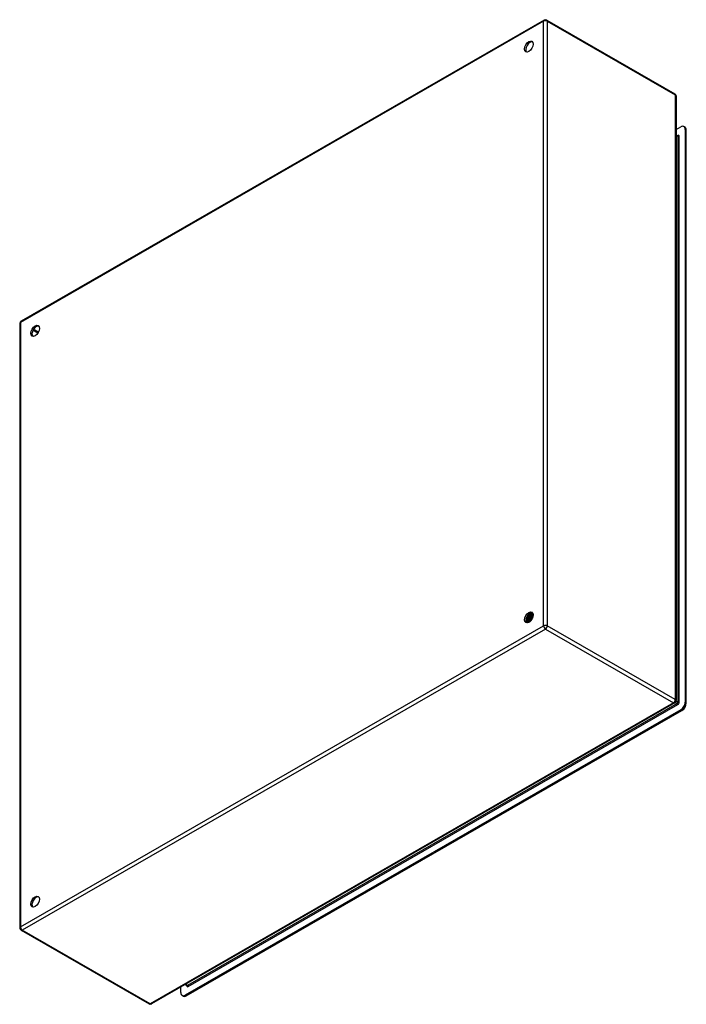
# Model space of a CAD drawing. Header units: inches. Extents: x 132.9 to 154.3, y 45.4 to 77.1.
import ezdxf

# ---------------------------------------------------------------- set-up
doc = ezdxf.new("R2010")
doc.units = ezdxf.units.IN
doc.header["$MEASUREMENT"] = 0
doc.layers.add('Visible Edges(ANSI)', color=7, linetype='Continuous', lineweight=25)
doc.layers.add('Visible Tangent Edges(ANSI)', color=7, linetype='Continuous', lineweight=25)

msp = doc.modelspace()

# ---------------------------------------------------------------- linework, layer by layer
at = {"layer": 'Visible Edges(ANSI)'}
for p, q in [((149.755, 77.098), (132.903, 67.394)), ((149.839, 77.098), (153.963, 74.723)), ((154.005, 74.65), (154.005, 55.166)), ((154.005, 73.565), (154.159, 73.654)), ((154.295, 73.642), (154.258, 73.664)), ((154.005, 73.397), (154.057, 73.367)), ((154.299, 73.574), (154.299, 55.111)), ((154.336, 55.09), (154.336, 73.552)), ((132.861, 67.321), (132.861, 47.837)), ((149.199, 57.776), (149.183, 57.767)), ((149.21, 57.847), (149.207, 57.848)), ((149.234, 57.756), (149.218, 57.747)), ((149.224, 57.875), (149.227, 57.874)), ((149.248, 57.831), (149.245, 57.832)), ((149.261, 57.859), (149.264, 57.858)), ((149.286, 57.815), (149.283, 57.817)), ((149.289, 57.976), (149.288, 57.976)), ((149.29, 57.959), (149.29, 57.941)), ((149.298, 57.844), (149.301, 57.843)), ((149.315, 57.984), (149.317, 57.983)), ((149.323, 57.96), (149.32, 57.961)), ((149.323, 57.8), (149.32, 57.801)), ((149.325, 57.939), (149.325, 57.921)), ((149.335, 57.829), (149.338, 57.827)), ((149.348, 57.968), (149.351, 57.966)), ((149.357, 57.979), (149.355, 57.981)), ((149.357, 57.944), (149.355, 57.945)), ((149.359, 57.784), (149.357, 57.785)), ((149.359, 57.919), (149.359, 57.901)), ((149.372, 57.813), (149.375, 57.812)), ((149.381, 57.951), (149.384, 57.949)), ((149.392, 57.959), (149.389, 57.961)), ((149.391, 57.928), (149.389, 57.929)), ((149.394, 57.899), (149.394, 57.881)), ((149.183, 57.734), (149.18, 57.736)), ((149.185, 57.72), (149.182, 57.722)), ((149.2, 57.741), (149.203, 57.739)), ((149.22, 57.7), (149.217, 57.701)), ((149.221, 57.715), (149.218, 57.716)), ((149.238, 57.722), (149.241, 57.721)), ((149.269, 57.736), (149.253, 57.727)), ((149.259, 57.695), (149.256, 57.697)), ((149.276, 57.704), (149.279, 57.702)), ((149.288, 57.703), (149.284, 57.705)), ((149.302, 57.715), (149.288, 57.707)), ((149.3, 57.714), (149.3, 57.714)), ((153.963, 55.094), (137.111, 45.389)), ((154.159, 54.87), (138.191, 45.674)), ((138.228, 45.653), (154.197, 54.848)), ((132.903, 47.764), (137.027, 45.389)), ((138.199, 46.016), (138.249, 45.987)), ((138.052, 45.755), (138.052, 45.931)), ((138.13, 45.643), (138.093, 45.665))]:
    msp.add_line(p, q, dxfattribs=at)
at = {"layer": 'Visible Edges(ANSI)', "flags": 128}
for points in [[(154.061, 73.366), (154.06, 73.366), (154.057, 73.367)], [(149.166, 57.759), (149.17, 57.76), (149.173, 57.762), (149.177, 57.764), (149.181, 57.765), (149.184, 57.767), (149.188, 57.77), (149.191, 57.772), (149.195, 57.774), (149.198, 57.777), (149.202, 57.78), (149.205, 57.783), (149.209, 57.786), (149.212, 57.789), (149.216, 57.792), (149.219, 57.796), (149.223, 57.799), (149.226, 57.803), (149.229, 57.807), (149.233, 57.81), (149.236, 57.814), (149.239, 57.818), (149.242, 57.823), (149.245, 57.827), (149.248, 57.831)], [(149.245, 57.832), (149.242, 57.828), (149.239, 57.824), (149.236, 57.82), (149.233, 57.816), (149.23, 57.812), (149.227, 57.809), (149.224, 57.805), (149.221, 57.802), (149.217, 57.798), (149.214, 57.795), (149.211, 57.792), (149.208, 57.789), (149.204, 57.786), (149.201, 57.783), (149.197, 57.78), (149.194, 57.777), (149.191, 57.775), (149.187, 57.773), (149.184, 57.771), (149.18, 57.768), (149.177, 57.767), (149.173, 57.765), (149.17, 57.763), (149.167, 57.762)], [(149.18, 57.736), (149.179, 57.737), (149.179, 57.738), (149.178, 57.739), (149.178, 57.74), (149.177, 57.741), (149.177, 57.742), (149.177, 57.743), (149.176, 57.744), (149.176, 57.745), (149.175, 57.746), (149.175, 57.747), (149.174, 57.748), (149.174, 57.749), (149.174, 57.75), (149.173, 57.751), (149.173, 57.752), (149.172, 57.753), (149.172, 57.754), (149.172, 57.755), (149.171, 57.756), (149.171, 57.757), (149.17, 57.758), (149.17, 57.759), (149.169, 57.76)], [(149.173, 57.802), (149.175, 57.803), (149.177, 57.805), (149.179, 57.806), (149.181, 57.808), (149.183, 57.809), (149.185, 57.811), (149.187, 57.813), (149.189, 57.814), (149.191, 57.816), (149.192, 57.818), (149.194, 57.82), (149.196, 57.822), (149.198, 57.824), (149.2, 57.826), (149.202, 57.828), (149.204, 57.83), (149.205, 57.832), (149.207, 57.834), (149.209, 57.837), (149.211, 57.839), (149.212, 57.841), (149.214, 57.843), (149.216, 57.846), (149.217, 57.848)], [(149.174, 57.806), (149.176, 57.807), (149.177, 57.808), (149.179, 57.81), (149.18, 57.811), (149.182, 57.813), (149.184, 57.815), (149.185, 57.816), (149.187, 57.818), (149.188, 57.82), (149.19, 57.821), (149.191, 57.823), (149.193, 57.825), (149.194, 57.826), (149.196, 57.828), (149.197, 57.83), (149.199, 57.832), (149.2, 57.834), (149.202, 57.835), (149.203, 57.837), (149.205, 57.839), (149.206, 57.841), (149.208, 57.843), (149.209, 57.845), (149.21, 57.847)], [(149.207, 57.848), (149.206, 57.847), (149.205, 57.845), (149.204, 57.843), (149.202, 57.841), (149.201, 57.84), (149.2, 57.838), (149.199, 57.836), (149.197, 57.835), (149.196, 57.833), (149.195, 57.832), (149.193, 57.83), (149.192, 57.828), (149.191, 57.827), (149.189, 57.825), (149.188, 57.824), (149.187, 57.822), (149.185, 57.821), (149.184, 57.819), (149.182, 57.818), (149.181, 57.817), (149.18, 57.815), (149.178, 57.814), (149.177, 57.812), (149.175, 57.811)], [(149.195, 57.752), (149.194, 57.752), (149.193, 57.753), (149.192, 57.753), (149.192, 57.754), (149.191, 57.754), (149.19, 57.754), (149.189, 57.755), (149.188, 57.755), (149.187, 57.756), (149.187, 57.756), (149.186, 57.757), (149.185, 57.757), (149.184, 57.758), (149.183, 57.758), (149.182, 57.758), (149.181, 57.759), (149.181, 57.759), (149.18, 57.76), (149.179, 57.76), (149.178, 57.761), (149.177, 57.761), (149.176, 57.762), (149.176, 57.762), (149.175, 57.762)], [(149.187, 57.769), (149.188, 57.768), (149.188, 57.767), (149.189, 57.766), (149.189, 57.765), (149.19, 57.763), (149.19, 57.762), (149.191, 57.761), (149.191, 57.76), (149.192, 57.759), (149.192, 57.758), (149.193, 57.756), (149.193, 57.755), (149.194, 57.754), (149.194, 57.753), (149.195, 57.752), (149.196, 57.75), (149.196, 57.749), (149.197, 57.748), (149.197, 57.747), (149.198, 57.746), (149.198, 57.745), (149.199, 57.743), (149.199, 57.742), (149.2, 57.741)], [(149.36, 57.785), (149.353, 57.788), (149.346, 57.791), (149.339, 57.794), (149.332, 57.797), (149.325, 57.801), (149.318, 57.804), (149.311, 57.807), (149.305, 57.81), (149.298, 57.813), (149.291, 57.816), (149.284, 57.819), (149.277, 57.822), (149.27, 57.825), (149.263, 57.828), (149.256, 57.831), (149.249, 57.834), (149.242, 57.837), (149.235, 57.84), (149.228, 57.844), (149.221, 57.847), (149.214, 57.85), (149.207, 57.853), (149.2, 57.856), (149.193, 57.859)], [(149.207, 57.848), (149.207, 57.849), (149.206, 57.849), (149.205, 57.849), (149.205, 57.85), (149.204, 57.85), (149.204, 57.851), (149.203, 57.851), (149.202, 57.851), (149.202, 57.852), (149.201, 57.852), (149.201, 57.852), (149.2, 57.853), (149.199, 57.853), (149.199, 57.853), (149.198, 57.854), (149.198, 57.854), (149.197, 57.855), (149.196, 57.855), (149.196, 57.855), (149.195, 57.856), (149.194, 57.856), (149.194, 57.856), (149.193, 57.857), (149.193, 57.857)], [(149.199, 57.776), (149.202, 57.778), (149.204, 57.779), (149.207, 57.781), (149.209, 57.783), (149.212, 57.784), (149.214, 57.786), (149.216, 57.788), (149.219, 57.79), (149.221, 57.792), (149.224, 57.795), (149.226, 57.797), (149.228, 57.799), (149.231, 57.801), (149.233, 57.804), (149.235, 57.806), (149.238, 57.809), (149.24, 57.812), (149.242, 57.814), (149.244, 57.817), (149.246, 57.82), (149.249, 57.823), (149.251, 57.826), (149.253, 57.829), (149.255, 57.832)], [(149.283, 57.817), (149.28, 57.812), (149.277, 57.808), (149.273, 57.803), (149.27, 57.799), (149.267, 57.795), (149.264, 57.791), (149.261, 57.787), (149.257, 57.783), (149.254, 57.78), (149.25, 57.776), (149.247, 57.773), (149.243, 57.769), (149.24, 57.766), (149.236, 57.763), (149.232, 57.76), (149.229, 57.757), (149.225, 57.755), (149.221, 57.752), (149.218, 57.75), (149.214, 57.748), (149.21, 57.746), (149.207, 57.744), (149.203, 57.742), (149.2, 57.741)], [(149.203, 57.739), (149.206, 57.741), (149.21, 57.743), (149.214, 57.744), (149.217, 57.746), (149.221, 57.749), (149.225, 57.751), (149.228, 57.753), (149.232, 57.756), (149.235, 57.759), (149.239, 57.762), (149.243, 57.765), (149.246, 57.768), (149.25, 57.771), (149.253, 57.775), (149.257, 57.778), (149.26, 57.782), (149.264, 57.786), (149.267, 57.79), (149.27, 57.794), (149.273, 57.798), (149.277, 57.802), (149.28, 57.806), (149.283, 57.811), (149.286, 57.815)], [(149.207, 57.885), (149.208, 57.884), (149.208, 57.884), (149.209, 57.884), (149.21, 57.883), (149.21, 57.883), (149.211, 57.882), (149.212, 57.882), (149.213, 57.881), (149.213, 57.881), (149.214, 57.881), (149.215, 57.88), (149.215, 57.88), (149.216, 57.879), (149.217, 57.879), (149.217, 57.879), (149.218, 57.878), (149.219, 57.878), (149.219, 57.877), (149.22, 57.877), (149.221, 57.877), (149.221, 57.876), (149.222, 57.876), (149.223, 57.875), (149.224, 57.875)], [(149.217, 57.848), (149.217, 57.848), (149.217, 57.848), (149.217, 57.848), (149.216, 57.848), (149.216, 57.848), (149.216, 57.848), (149.215, 57.848), (149.215, 57.848), (149.215, 57.848), (149.215, 57.848), (149.214, 57.848), (149.214, 57.848), (149.214, 57.848), (149.213, 57.848), (149.213, 57.848), (149.213, 57.847), (149.212, 57.847), (149.212, 57.847), (149.212, 57.847), (149.212, 57.847), (149.211, 57.847), (149.211, 57.847), (149.211, 57.847), (149.21, 57.847)], [(149.245, 57.832), (149.244, 57.833), (149.243, 57.834), (149.242, 57.834), (149.24, 57.835), (149.239, 57.836), (149.238, 57.836), (149.237, 57.837), (149.236, 57.838), (149.235, 57.838), (149.233, 57.839), (149.232, 57.84), (149.231, 57.84), (149.23, 57.841), (149.229, 57.842), (149.228, 57.842), (149.227, 57.843), (149.225, 57.843), (149.224, 57.844), (149.223, 57.845), (149.222, 57.845), (149.221, 57.846), (149.22, 57.847), (149.219, 57.847), (149.217, 57.848)], [(149.248, 57.94), (149.247, 57.938), (149.246, 57.935), (149.246, 57.932), (149.245, 57.929), (149.244, 57.927), (149.243, 57.924), (149.243, 57.921), (149.242, 57.918), (149.241, 57.916), (149.24, 57.913), (149.239, 57.91), (149.238, 57.907), (149.237, 57.905), (149.236, 57.902), (149.235, 57.899), (149.234, 57.896), (149.233, 57.894), (149.231, 57.891), (149.23, 57.888), (149.229, 57.886), (149.228, 57.883), (149.226, 57.88), (149.225, 57.878), (149.224, 57.875)], [(149.225, 57.751), (149.225, 57.75), (149.226, 57.749), (149.226, 57.747), (149.227, 57.746), (149.228, 57.745), (149.228, 57.744), (149.229, 57.743), (149.229, 57.741), (149.23, 57.74), (149.23, 57.739), (149.231, 57.738), (149.231, 57.737), (149.232, 57.735), (149.232, 57.734), (149.233, 57.733), (149.233, 57.732), (149.234, 57.731), (149.235, 57.729), (149.235, 57.728), (149.236, 57.727), (149.236, 57.726), (149.237, 57.725), (149.237, 57.724), (149.238, 57.722)], [(149.227, 57.874), (149.228, 57.877), (149.229, 57.879), (149.231, 57.882), (149.232, 57.885), (149.234, 57.888), (149.235, 57.891), (149.236, 57.894), (149.237, 57.897), (149.239, 57.9), (149.24, 57.903), (149.241, 57.906), (149.242, 57.909), (149.243, 57.912), (149.244, 57.915), (149.245, 57.918), (149.246, 57.921), (149.247, 57.924), (149.248, 57.927), (149.248, 57.93), (149.249, 57.933), (149.25, 57.936), (149.25, 57.939), (149.251, 57.942), (149.252, 57.945)], [(149.227, 57.874), (149.227, 57.874), (149.227, 57.874), (149.227, 57.874), (149.228, 57.874), (149.228, 57.874), (149.228, 57.874), (149.229, 57.874), (149.229, 57.874), (149.229, 57.874), (149.229, 57.874), (149.23, 57.874), (149.23, 57.874), (149.23, 57.875), (149.23, 57.875), (149.231, 57.875), (149.231, 57.875), (149.231, 57.875), (149.232, 57.875), (149.232, 57.875), (149.232, 57.875), (149.232, 57.875), (149.233, 57.875), (149.233, 57.875), (149.233, 57.875)], [(149.233, 57.875), (149.235, 57.878), (149.236, 57.881), (149.237, 57.884), (149.239, 57.887), (149.24, 57.89), (149.241, 57.893), (149.242, 57.896), (149.243, 57.899), (149.245, 57.902), (149.246, 57.905), (149.247, 57.908), (149.247, 57.911), (149.248, 57.914), (149.249, 57.917), (149.25, 57.92), (149.251, 57.923), (149.251, 57.926), (149.252, 57.93), (149.252, 57.933), (149.253, 57.936), (149.253, 57.939), (149.254, 57.942), (149.254, 57.945), (149.254, 57.947)], [(149.233, 57.875), (149.234, 57.874), (149.236, 57.874), (149.237, 57.873), (149.238, 57.872), (149.239, 57.872), (149.24, 57.871), (149.241, 57.87), (149.242, 57.87), (149.243, 57.869), (149.245, 57.868), (149.246, 57.868), (149.247, 57.867), (149.248, 57.867), (149.249, 57.866), (149.25, 57.865), (149.251, 57.865), (149.253, 57.864), (149.254, 57.863), (149.255, 57.863), (149.256, 57.862), (149.257, 57.861), (149.258, 57.861), (149.26, 57.86), (149.261, 57.859)], [(149.234, 57.756), (149.237, 57.758), (149.239, 57.759), (149.242, 57.761), (149.244, 57.763), (149.247, 57.765), (149.25, 57.767), (149.252, 57.769), (149.255, 57.771), (149.257, 57.773), (149.26, 57.776), (149.262, 57.778), (149.265, 57.78), (149.267, 57.783), (149.269, 57.786), (149.272, 57.788), (149.274, 57.791), (149.277, 57.794), (149.279, 57.797), (149.281, 57.8), (149.283, 57.803), (149.285, 57.806), (149.288, 57.809), (149.29, 57.812), (149.292, 57.815)], [(149.32, 57.801), (149.317, 57.796), (149.314, 57.792), (149.311, 57.787), (149.308, 57.783), (149.305, 57.779), (149.302, 57.775), (149.298, 57.771), (149.295, 57.767), (149.292, 57.763), (149.288, 57.759), (149.285, 57.756), (149.281, 57.752), (149.278, 57.749), (149.274, 57.746), (149.271, 57.743), (149.267, 57.74), (149.263, 57.737), (149.26, 57.735), (149.256, 57.732), (149.252, 57.73), (149.249, 57.728), (149.245, 57.726), (149.241, 57.724), (149.238, 57.722)], [(149.241, 57.721), (149.245, 57.723), (149.248, 57.724), (149.252, 57.726), (149.255, 57.728), (149.259, 57.731), (149.263, 57.733), (149.266, 57.736), (149.27, 57.739), (149.274, 57.741), (149.277, 57.744), (149.281, 57.748), (149.284, 57.751), (149.288, 57.754), (149.291, 57.758), (149.295, 57.762), (149.298, 57.766), (149.302, 57.769), (149.305, 57.773), (149.308, 57.778), (149.311, 57.782), (149.314, 57.786), (149.317, 57.791), (149.32, 57.795), (149.323, 57.8)], [(149.255, 57.832), (149.254, 57.832), (149.254, 57.832), (149.254, 57.832), (149.254, 57.832), (149.253, 57.832), (149.253, 57.832), (149.253, 57.832), (149.252, 57.832), (149.252, 57.832), (149.252, 57.832), (149.252, 57.832), (149.251, 57.832), (149.251, 57.831), (149.251, 57.831), (149.251, 57.831), (149.25, 57.831), (149.25, 57.831), (149.25, 57.831), (149.249, 57.831), (149.249, 57.831), (149.249, 57.831), (149.249, 57.831), (149.248, 57.831), (149.248, 57.831)], [(149.283, 57.817), (149.281, 57.817), (149.28, 57.818), (149.279, 57.819), (149.278, 57.819), (149.277, 57.82), (149.276, 57.82), (149.274, 57.821), (149.273, 57.822), (149.272, 57.822), (149.271, 57.823), (149.27, 57.823), (149.269, 57.824), (149.267, 57.825), (149.266, 57.825), (149.265, 57.826), (149.264, 57.827), (149.263, 57.827), (149.262, 57.828), (149.26, 57.828), (149.259, 57.829), (149.258, 57.83), (149.257, 57.83), (149.256, 57.831), (149.255, 57.832)], [(149.286, 57.975), (149.287, 57.971), (149.287, 57.966), (149.287, 57.962), (149.287, 57.957), (149.287, 57.953), (149.287, 57.948), (149.286, 57.943), (149.286, 57.938), (149.285, 57.933), (149.284, 57.928), (149.283, 57.924), (149.282, 57.919), (149.281, 57.914), (149.28, 57.909), (149.278, 57.904), (149.277, 57.899), (149.275, 57.894), (149.273, 57.889), (149.272, 57.884), (149.27, 57.879), (149.267, 57.874), (149.265, 57.869), (149.263, 57.864), (149.261, 57.859)], [(149.264, 57.858), (149.266, 57.863), (149.268, 57.868), (149.271, 57.873), (149.273, 57.878), (149.275, 57.883), (149.277, 57.888), (149.278, 57.893), (149.28, 57.898), (149.281, 57.903), (149.283, 57.908), (149.284, 57.914), (149.285, 57.919), (149.286, 57.924), (149.287, 57.929), (149.288, 57.934), (149.289, 57.939), (149.289, 57.943), (149.289, 57.948), (149.29, 57.953), (149.29, 57.958), (149.29, 57.962), (149.29, 57.967), (149.289, 57.971), (149.289, 57.976)], [(149.264, 57.858), (149.264, 57.858), (149.264, 57.858), (149.264, 57.858), (149.265, 57.858), (149.265, 57.858), (149.265, 57.858), (149.266, 57.858), (149.266, 57.859), (149.266, 57.859), (149.266, 57.859), (149.267, 57.859), (149.267, 57.859), (149.267, 57.859), (149.267, 57.859), (149.268, 57.859), (149.268, 57.859), (149.268, 57.859), (149.268, 57.859), (149.269, 57.859), (149.269, 57.859), (149.269, 57.859), (149.269, 57.859), (149.27, 57.859), (149.27, 57.859)], [(149.269, 57.736), (149.272, 57.738), (149.274, 57.74), (149.277, 57.741), (149.28, 57.743), (149.282, 57.745), (149.285, 57.747), (149.288, 57.75), (149.29, 57.752), (149.293, 57.754), (149.296, 57.757), (149.298, 57.759), (149.301, 57.762), (149.303, 57.765), (149.306, 57.767), (149.308, 57.77), (149.311, 57.773), (149.313, 57.776), (149.316, 57.779), (149.318, 57.782), (149.32, 57.786), (149.322, 57.789), (149.325, 57.792), (149.327, 57.795), (149.329, 57.799)], [(149.27, 57.859), (149.271, 57.862), (149.273, 57.866), (149.274, 57.869), (149.276, 57.873), (149.277, 57.876), (149.278, 57.879), (149.28, 57.883), (149.281, 57.886), (149.282, 57.89), (149.283, 57.893), (149.284, 57.897), (149.285, 57.9), (149.285, 57.904), (149.286, 57.907), (149.287, 57.911), (149.287, 57.914), (149.288, 57.917), (149.289, 57.921), (149.289, 57.924), (149.289, 57.928), (149.289, 57.931), (149.29, 57.934), (149.29, 57.937), (149.29, 57.941)], [(149.27, 57.859), (149.271, 57.858), (149.272, 57.858), (149.273, 57.857), (149.275, 57.856), (149.276, 57.856), (149.277, 57.855), (149.278, 57.855), (149.279, 57.854), (149.28, 57.853), (149.281, 57.853), (149.283, 57.852), (149.284, 57.851), (149.285, 57.851), (149.286, 57.85), (149.287, 57.85), (149.288, 57.849), (149.29, 57.848), (149.291, 57.848), (149.292, 57.847), (149.293, 57.846), (149.294, 57.846), (149.295, 57.845), (149.297, 57.845), (149.298, 57.844)], [(149.357, 57.785), (149.355, 57.781), (149.352, 57.776), (149.349, 57.772), (149.346, 57.767), (149.343, 57.763), (149.34, 57.759), (149.336, 57.754), (149.333, 57.75), (149.33, 57.747), (149.326, 57.743), (149.323, 57.739), (149.319, 57.736), (149.316, 57.732), (149.312, 57.729), (149.309, 57.726), (149.305, 57.723), (149.302, 57.72), (149.298, 57.717), (149.294, 57.714), (149.291, 57.712), (149.287, 57.71), (149.283, 57.708), (149.28, 57.706), (149.276, 57.704)], [(149.292, 57.815), (149.292, 57.815), (149.291, 57.815), (149.291, 57.815), (149.291, 57.815), (149.291, 57.815), (149.29, 57.815), (149.29, 57.815), (149.29, 57.815), (149.289, 57.815), (149.289, 57.815), (149.289, 57.815), (149.289, 57.815), (149.288, 57.815), (149.288, 57.815), (149.288, 57.815), (149.288, 57.815), (149.287, 57.815), (149.287, 57.815), (149.287, 57.815), (149.287, 57.815), (149.286, 57.815), (149.286, 57.815), (149.286, 57.815), (149.286, 57.815)], [(149.318, 57.961), (149.316, 57.961), (149.315, 57.962), (149.314, 57.963), (149.313, 57.963), (149.312, 57.964), (149.31, 57.964), (149.309, 57.965), (149.308, 57.966), (149.307, 57.966), (149.306, 57.967), (149.304, 57.967), (149.303, 57.968), (149.302, 57.969), (149.301, 57.969), (149.3, 57.97), (149.298, 57.97), (149.297, 57.971), (149.296, 57.972), (149.295, 57.972), (149.294, 57.973), (149.293, 57.973), (149.291, 57.974), (149.29, 57.975), (149.289, 57.975)], [(149.32, 57.961), (149.319, 57.961), (149.318, 57.961), (149.317, 57.96), (149.315, 57.96), (149.314, 57.96), (149.313, 57.96), (149.311, 57.96), (149.31, 57.959), (149.309, 57.959), (149.308, 57.959), (149.306, 57.959), (149.305, 57.958), (149.304, 57.958), (149.303, 57.958), (149.301, 57.958), (149.3, 57.958), (149.299, 57.957), (149.297, 57.957), (149.296, 57.957), (149.295, 57.957), (149.294, 57.957), (149.292, 57.956), (149.291, 57.956), (149.29, 57.956)], [(149.32, 57.801), (149.319, 57.802), (149.318, 57.802), (149.316, 57.803), (149.315, 57.803), (149.314, 57.804), (149.313, 57.804), (149.312, 57.805), (149.311, 57.806), (149.309, 57.806), (149.308, 57.807), (149.307, 57.807), (149.306, 57.808), (149.305, 57.809), (149.304, 57.809), (149.302, 57.81), (149.301, 57.81), (149.3, 57.811), (149.299, 57.812), (149.298, 57.812), (149.296, 57.813), (149.295, 57.813), (149.294, 57.814), (149.293, 57.815), (149.292, 57.815)], [(149.295, 57.981), (149.296, 57.981), (149.296, 57.981), (149.297, 57.981), (149.298, 57.981), (149.299, 57.982), (149.3, 57.982), (149.301, 57.982), (149.301, 57.982), (149.302, 57.982), (149.303, 57.982), (149.304, 57.982), (149.305, 57.983), (149.305, 57.983), (149.306, 57.983), (149.307, 57.983), (149.308, 57.983), (149.309, 57.983), (149.31, 57.983), (149.31, 57.983), (149.311, 57.984), (149.312, 57.984), (149.313, 57.984), (149.314, 57.984), (149.315, 57.984)], [(149.32, 57.961), (149.321, 57.957), (149.321, 57.952), (149.322, 57.948), (149.322, 57.943), (149.322, 57.939), (149.322, 57.934), (149.321, 57.929), (149.321, 57.924), (149.321, 57.919), (149.32, 57.914), (149.319, 57.909), (149.318, 57.904), (149.317, 57.899), (149.316, 57.894), (149.315, 57.889), (149.313, 57.884), (149.312, 57.879), (149.31, 57.874), (149.308, 57.869), (149.306, 57.864), (149.304, 57.859), (149.302, 57.854), (149.3, 57.849), (149.298, 57.844)], [(149.301, 57.843), (149.303, 57.848), (149.305, 57.853), (149.307, 57.858), (149.309, 57.863), (149.311, 57.868), (149.313, 57.873), (149.315, 57.878), (149.316, 57.883), (149.318, 57.888), (149.319, 57.893), (149.32, 57.898), (149.321, 57.903), (149.322, 57.908), (149.323, 57.913), (149.323, 57.918), (149.324, 57.923), (149.324, 57.928), (149.324, 57.933), (149.325, 57.937), (149.325, 57.942), (149.324, 57.947), (149.324, 57.951), (149.324, 57.956), (149.323, 57.96)], [(149.301, 57.843), (149.301, 57.843), (149.301, 57.843), (149.301, 57.843), (149.302, 57.843), (149.302, 57.843), (149.302, 57.843), (149.302, 57.843), (149.303, 57.843), (149.303, 57.843), (149.303, 57.843), (149.303, 57.843), (149.304, 57.843), (149.304, 57.843), (149.304, 57.843), (149.304, 57.843), (149.305, 57.843), (149.305, 57.843), (149.305, 57.843), (149.305, 57.843), (149.306, 57.843), (149.306, 57.843), (149.306, 57.843), (149.306, 57.843), (149.307, 57.843)], [(149.307, 57.843), (149.308, 57.846), (149.309, 57.849), (149.311, 57.853), (149.312, 57.856), (149.313, 57.859), (149.314, 57.862), (149.315, 57.866), (149.316, 57.869), (149.317, 57.872), (149.318, 57.876), (149.319, 57.879), (149.32, 57.882), (149.321, 57.886), (149.321, 57.889), (149.322, 57.892), (149.323, 57.895), (149.323, 57.899), (149.323, 57.902), (149.324, 57.905), (149.324, 57.908), (149.324, 57.911), (149.324, 57.914), (149.325, 57.918), (149.325, 57.921)], [(149.307, 57.843), (149.308, 57.842), (149.309, 57.842), (149.31, 57.841), (149.311, 57.84), (149.312, 57.84), (149.314, 57.839), (149.315, 57.839), (149.316, 57.838), (149.317, 57.837), (149.318, 57.837), (149.319, 57.836), (149.321, 57.836), (149.322, 57.835), (149.323, 57.834), (149.324, 57.834), (149.325, 57.833), (149.326, 57.833), (149.328, 57.832), (149.329, 57.832), (149.33, 57.831), (149.331, 57.83), (149.332, 57.83), (149.334, 57.829), (149.335, 57.829)], [(149.312, 57.991), (149.312, 57.991), (149.312, 57.99), (149.312, 57.99), (149.312, 57.99), (149.312, 57.989), (149.313, 57.989), (149.313, 57.989), (149.313, 57.989), (149.313, 57.988), (149.313, 57.988), (149.313, 57.988), (149.313, 57.988), (149.313, 57.987), (149.313, 57.987), (149.314, 57.987), (149.314, 57.986), (149.314, 57.986), (149.314, 57.986), (149.314, 57.986), (149.314, 57.985), (149.314, 57.985), (149.314, 57.985), (149.314, 57.984), (149.315, 57.984)], [(149.317, 57.983), (149.317, 57.983), (149.317, 57.984), (149.317, 57.984), (149.317, 57.984), (149.317, 57.985), (149.316, 57.985), (149.316, 57.986), (149.316, 57.986), (149.316, 57.986), (149.316, 57.987), (149.316, 57.987), (149.315, 57.987), (149.315, 57.988), (149.315, 57.988), (149.315, 57.988), (149.315, 57.989), (149.315, 57.989), (149.314, 57.99), (149.314, 57.99), (149.314, 57.99), (149.314, 57.991), (149.314, 57.991), (149.314, 57.991), (149.313, 57.992)], [(149.317, 57.983), (149.317, 57.982), (149.317, 57.981), (149.317, 57.98), (149.317, 57.979), (149.317, 57.979), (149.317, 57.978), (149.317, 57.977), (149.317, 57.976), (149.317, 57.975), (149.317, 57.974), (149.317, 57.973), (149.317, 57.972), (149.317, 57.972), (149.317, 57.971), (149.317, 57.97), (149.317, 57.969), (149.317, 57.968), (149.317, 57.967), (149.317, 57.966), (149.317, 57.966), (149.317, 57.965), (149.317, 57.964), (149.317, 57.963), (149.317, 57.962)], [(149.317, 57.962), (149.318, 57.962), (149.32, 57.962), (149.321, 57.963), (149.322, 57.963), (149.323, 57.963), (149.325, 57.963), (149.326, 57.964), (149.327, 57.964), (149.329, 57.964), (149.33, 57.964), (149.331, 57.964), (149.333, 57.965), (149.334, 57.965), (149.335, 57.965), (149.336, 57.965), (149.338, 57.966), (149.339, 57.966), (149.34, 57.966), (149.342, 57.966), (149.343, 57.967), (149.344, 57.967), (149.345, 57.967), (149.347, 57.967), (149.348, 57.968)], [(149.35, 57.944), (149.349, 57.945), (149.347, 57.945), (149.346, 57.946), (149.345, 57.946), (149.344, 57.947), (149.343, 57.948), (149.342, 57.948), (149.341, 57.949), (149.34, 57.949), (149.339, 57.95), (149.338, 57.95), (149.337, 57.951), (149.335, 57.951), (149.334, 57.952), (149.333, 57.953), (149.332, 57.953), (149.331, 57.954), (149.33, 57.954), (149.329, 57.955), (149.328, 57.955), (149.327, 57.956), (149.326, 57.957), (149.325, 57.957), (149.323, 57.958)], [(149.329, 57.799), (149.329, 57.799), (149.328, 57.799), (149.328, 57.799), (149.328, 57.799), (149.328, 57.799), (149.327, 57.799), (149.327, 57.799), (149.327, 57.799), (149.327, 57.799), (149.326, 57.799), (149.326, 57.799), (149.326, 57.799), (149.326, 57.799), (149.326, 57.799), (149.325, 57.799), (149.325, 57.8), (149.325, 57.8), (149.325, 57.8), (149.324, 57.8), (149.324, 57.8), (149.324, 57.8), (149.324, 57.8), (149.323, 57.8), (149.323, 57.8)], [(149.355, 57.945), (149.353, 57.945), (149.352, 57.945), (149.351, 57.944), (149.35, 57.944), (149.348, 57.944), (149.347, 57.944), (149.346, 57.943), (149.345, 57.943), (149.343, 57.943), (149.342, 57.943), (149.341, 57.942), (149.34, 57.942), (149.338, 57.942), (149.337, 57.942), (149.336, 57.942), (149.335, 57.941), (149.333, 57.941), (149.332, 57.941), (149.331, 57.941), (149.33, 57.94), (149.328, 57.94), (149.327, 57.94), (149.326, 57.94), (149.325, 57.939)], [(149.351, 57.966), (149.35, 57.968), (149.349, 57.969), (149.348, 57.971), (149.348, 57.973), (149.347, 57.974), (149.346, 57.976), (149.345, 57.977), (149.344, 57.979), (149.343, 57.98), (149.342, 57.981), (149.341, 57.983), (149.34, 57.984), (149.339, 57.985), (149.338, 57.987), (149.337, 57.988), (149.336, 57.989), (149.335, 57.99), (149.334, 57.991), (149.332, 57.992), (149.331, 57.993), (149.33, 57.994), (149.329, 57.995), (149.327, 57.996), (149.326, 57.997)], [(149.326, 57.997), (149.327, 57.996), (149.328, 57.995), (149.329, 57.994), (149.33, 57.993), (149.331, 57.992), (149.332, 57.991), (149.334, 57.99), (149.335, 57.989), (149.336, 57.988), (149.337, 57.987), (149.338, 57.986), (149.338, 57.984), (149.339, 57.983), (149.34, 57.982), (149.341, 57.98), (149.342, 57.979), (149.343, 57.978), (149.344, 57.976), (149.344, 57.975), (149.345, 57.974), (149.346, 57.972), (149.347, 57.971), (149.347, 57.969), (149.348, 57.968)], [(149.357, 57.785), (149.356, 57.786), (149.355, 57.786), (149.354, 57.787), (149.353, 57.788), (149.351, 57.788), (149.35, 57.789), (149.349, 57.789), (149.348, 57.79), (149.347, 57.79), (149.345, 57.791), (149.344, 57.791), (149.343, 57.792), (149.342, 57.793), (149.341, 57.793), (149.34, 57.794), (149.338, 57.794), (149.337, 57.795), (149.336, 57.795), (149.335, 57.796), (149.334, 57.797), (149.332, 57.797), (149.331, 57.798), (149.33, 57.798), (149.329, 57.799)], [(149.355, 57.945), (149.355, 57.941), (149.356, 57.937), (149.356, 57.932), (149.356, 57.928), (149.357, 57.923), (149.357, 57.918), (149.356, 57.914), (149.356, 57.909), (149.356, 57.904), (149.355, 57.899), (149.355, 57.894), (149.354, 57.889), (149.353, 57.884), (149.352, 57.879), (149.351, 57.874), (149.349, 57.869), (149.348, 57.864), (149.346, 57.859), (149.345, 57.854), (149.343, 57.849), (149.341, 57.844), (149.339, 57.839), (149.337, 57.834), (149.335, 57.829)], [(149.337, 57.988), (149.34, 57.987), (149.342, 57.986), (149.344, 57.986), (149.346, 57.985), (149.349, 57.984), (149.351, 57.983), (149.353, 57.982), (149.355, 57.981), (149.357, 57.979), (149.359, 57.978), (149.361, 57.977), (149.363, 57.975), (149.365, 57.973), (149.367, 57.972), (149.368, 57.97), (149.37, 57.968), (149.372, 57.966), (149.373, 57.964), (149.375, 57.962), (149.376, 57.96), (149.378, 57.958), (149.379, 57.956), (149.38, 57.953), (149.381, 57.951)], [(149.338, 57.827), (149.34, 57.832), (149.342, 57.837), (149.344, 57.842), (149.346, 57.847), (149.348, 57.853), (149.349, 57.858), (149.351, 57.863), (149.352, 57.868), (149.354, 57.873), (149.355, 57.878), (149.356, 57.883), (149.357, 57.888), (149.357, 57.893), (149.358, 57.898), (149.359, 57.903), (149.359, 57.908), (149.359, 57.912), (149.359, 57.917), (149.359, 57.922), (149.359, 57.926), (149.359, 57.931), (149.359, 57.935), (149.358, 57.94), (149.357, 57.944)], [(149.338, 57.827), (149.338, 57.827), (149.338, 57.827), (149.338, 57.827), (149.339, 57.827), (149.339, 57.827), (149.339, 57.827), (149.339, 57.827), (149.34, 57.827), (149.34, 57.827), (149.34, 57.827), (149.34, 57.827), (149.34, 57.827), (149.341, 57.827), (149.341, 57.827), (149.341, 57.827), (149.341, 57.827), (149.342, 57.827), (149.342, 57.827), (149.342, 57.827), (149.342, 57.827), (149.342, 57.827), (149.343, 57.827), (149.343, 57.827), (149.343, 57.827)], [(149.343, 57.827), (149.344, 57.83), (149.346, 57.833), (149.347, 57.836), (149.348, 57.839), (149.349, 57.842), (149.35, 57.846), (149.351, 57.849), (149.352, 57.852), (149.353, 57.855), (149.354, 57.858), (149.355, 57.861), (149.355, 57.864), (149.356, 57.867), (149.357, 57.871), (149.357, 57.874), (149.358, 57.877), (149.358, 57.88), (149.358, 57.883), (149.359, 57.886), (149.359, 57.889), (149.359, 57.892), (149.359, 57.895), (149.359, 57.898), (149.359, 57.901)], [(149.343, 57.827), (149.344, 57.826), (149.345, 57.826), (149.347, 57.825), (149.348, 57.825), (149.349, 57.824), (149.35, 57.823), (149.351, 57.823), (149.353, 57.822), (149.354, 57.822), (149.355, 57.821), (149.356, 57.821), (149.357, 57.82), (149.359, 57.819), (149.36, 57.819), (149.361, 57.818), (149.362, 57.818), (149.363, 57.817), (149.364, 57.817), (149.366, 57.816), (149.367, 57.815), (149.368, 57.815), (149.369, 57.814), (149.37, 57.814), (149.372, 57.813)], [(149.351, 57.966), (149.351, 57.965), (149.351, 57.964), (149.351, 57.964), (149.351, 57.963), (149.351, 57.962), (149.351, 57.961), (149.351, 57.96), (149.351, 57.959), (149.351, 57.958), (149.351, 57.957), (149.351, 57.956), (149.351, 57.956), (149.351, 57.955), (149.351, 57.954), (149.351, 57.953), (149.351, 57.952), (149.351, 57.951), (149.351, 57.95), (149.35, 57.949), (149.35, 57.948), (149.35, 57.947), (149.35, 57.947), (149.35, 57.946), (149.35, 57.945)], [(149.35, 57.945), (149.352, 57.945), (149.353, 57.945), (149.354, 57.946), (149.356, 57.946), (149.357, 57.946), (149.358, 57.946), (149.359, 57.946), (149.361, 57.947), (149.362, 57.947), (149.363, 57.947), (149.365, 57.947), (149.366, 57.948), (149.367, 57.948), (149.369, 57.948), (149.37, 57.948), (149.371, 57.949), (149.372, 57.949), (149.374, 57.949), (149.375, 57.949), (149.376, 57.95), (149.378, 57.95), (149.379, 57.95), (149.38, 57.951), (149.381, 57.951)], [(149.384, 57.949), (149.383, 57.951), (149.382, 57.953), (149.382, 57.954), (149.381, 57.956), (149.38, 57.957), (149.379, 57.959), (149.378, 57.96), (149.377, 57.962), (149.376, 57.963), (149.375, 57.964), (149.374, 57.966), (149.373, 57.967), (149.371, 57.968), (149.37, 57.969), (149.369, 57.971), (149.368, 57.972), (149.367, 57.973), (149.365, 57.974), (149.364, 57.975), (149.363, 57.976), (149.361, 57.977), (149.36, 57.978), (149.359, 57.979), (149.357, 57.979)], [(149.382, 57.928), (149.381, 57.928), (149.38, 57.929), (149.379, 57.929), (149.378, 57.93), (149.377, 57.93), (149.376, 57.931), (149.375, 57.931), (149.374, 57.932), (149.373, 57.932), (149.372, 57.933), (149.371, 57.933), (149.37, 57.934), (149.369, 57.934), (149.368, 57.935), (149.367, 57.935), (149.366, 57.936), (149.365, 57.936), (149.364, 57.937), (149.363, 57.937), (149.362, 57.938), (149.361, 57.938), (149.36, 57.939), (149.359, 57.939), (149.358, 57.94)], [(149.389, 57.929), (149.387, 57.929), (149.386, 57.928), (149.385, 57.928), (149.384, 57.928), (149.382, 57.928), (149.381, 57.927), (149.38, 57.927), (149.379, 57.927), (149.378, 57.927), (149.376, 57.926), (149.375, 57.926), (149.374, 57.926), (149.373, 57.926), (149.372, 57.925), (149.37, 57.925), (149.369, 57.925), (149.368, 57.925), (149.367, 57.924), (149.365, 57.924), (149.364, 57.924), (149.363, 57.924), (149.362, 57.923), (149.361, 57.923), (149.359, 57.923)], [(149.372, 57.968), (149.373, 57.967), (149.375, 57.967), (149.376, 57.967), (149.378, 57.966), (149.379, 57.966), (149.381, 57.965), (149.382, 57.965), (149.383, 57.964), (149.385, 57.963), (149.386, 57.963), (149.387, 57.962), (149.389, 57.961), (149.39, 57.961), (149.391, 57.96), (149.393, 57.959), (149.394, 57.958), (149.395, 57.957), (149.396, 57.956), (149.397, 57.955), (149.398, 57.954), (149.4, 57.954), (149.401, 57.952), (149.402, 57.951), (149.403, 57.95)], [(149.389, 57.929), (149.389, 57.925), (149.39, 57.921), (149.391, 57.916), (149.391, 57.912), (149.391, 57.907), (149.391, 57.903), (149.391, 57.898), (149.391, 57.893), (149.391, 57.889), (149.391, 57.884), (149.39, 57.879), (149.389, 57.874), (149.389, 57.869), (149.388, 57.864), (149.387, 57.859), (149.385, 57.854), (149.384, 57.849), (149.383, 57.844), (149.381, 57.838), (149.379, 57.833), (149.378, 57.828), (149.376, 57.823), (149.374, 57.818), (149.372, 57.813)], [(149.375, 57.813), (149.377, 57.818), (149.379, 57.823), (149.381, 57.828), (149.383, 57.833), (149.384, 57.838), (149.386, 57.843), (149.387, 57.848), (149.388, 57.853), (149.39, 57.858), (149.391, 57.863), (149.391, 57.868), (149.392, 57.873), (149.393, 57.878), (149.393, 57.883), (149.394, 57.887), (149.394, 57.892), (149.394, 57.897), (149.394, 57.902), (149.394, 57.906), (149.394, 57.911), (149.393, 57.915), (149.393, 57.919), (149.392, 57.924), (149.391, 57.928)], [(149.384, 57.949), (149.384, 57.949), (149.384, 57.948), (149.384, 57.947), (149.384, 57.946), (149.384, 57.945), (149.384, 57.944), (149.384, 57.943), (149.384, 57.942), (149.384, 57.941), (149.384, 57.941), (149.384, 57.94), (149.384, 57.939), (149.384, 57.938), (149.384, 57.937), (149.384, 57.936), (149.384, 57.935), (149.384, 57.934), (149.384, 57.933), (149.384, 57.933), (149.384, 57.932), (149.384, 57.931), (149.384, 57.93), (149.384, 57.929), (149.384, 57.928)], [(149.389, 57.929), (149.39, 57.929), (149.391, 57.929), (149.391, 57.929), (149.392, 57.929), (149.393, 57.929), (149.393, 57.929), (149.394, 57.929), (149.394, 57.93), (149.395, 57.93), (149.396, 57.93), (149.396, 57.93), (149.397, 57.93), (149.397, 57.93), (149.398, 57.93), (149.399, 57.931), (149.399, 57.931), (149.4, 57.931), (149.401, 57.931), (149.401, 57.931), (149.402, 57.931), (149.402, 57.931), (149.403, 57.931), (149.404, 57.932), (149.404, 57.932)], [(149.403, 57.952), (149.402, 57.952), (149.402, 57.952), (149.401, 57.953), (149.401, 57.953), (149.401, 57.953), (149.4, 57.954), (149.4, 57.954), (149.399, 57.954), (149.399, 57.955), (149.398, 57.955), (149.398, 57.955), (149.398, 57.956), (149.397, 57.956), (149.397, 57.956), (149.396, 57.957), (149.396, 57.957), (149.395, 57.957), (149.395, 57.958), (149.394, 57.958), (149.394, 57.958), (149.394, 57.959), (149.393, 57.959), (149.393, 57.959), (149.392, 57.959)], [(149.404, 57.916), (149.403, 57.916), (149.403, 57.916), (149.403, 57.917), (149.402, 57.917), (149.402, 57.917), (149.401, 57.917), (149.401, 57.918), (149.4, 57.918), (149.4, 57.918), (149.399, 57.918), (149.399, 57.919), (149.398, 57.919), (149.398, 57.919), (149.397, 57.919), (149.397, 57.92), (149.396, 57.92), (149.396, 57.92), (149.395, 57.92), (149.395, 57.921), (149.394, 57.921), (149.394, 57.921), (149.393, 57.921), (149.393, 57.922), (149.392, 57.922)], [(149.392, 57.856), (149.392, 57.857), (149.393, 57.858), (149.393, 57.859), (149.393, 57.86), (149.393, 57.861), (149.393, 57.862), (149.393, 57.863), (149.393, 57.864), (149.393, 57.865), (149.394, 57.866), (149.394, 57.867), (149.394, 57.868), (149.394, 57.869), (149.394, 57.87), (149.394, 57.872), (149.394, 57.873), (149.394, 57.874), (149.394, 57.875), (149.394, 57.876), (149.394, 57.877), (149.394, 57.878), (149.394, 57.879), (149.394, 57.88), (149.394, 57.881)], [(149.403, 57.908), (149.403, 57.908), (149.403, 57.908), (149.402, 57.908), (149.402, 57.908), (149.401, 57.908), (149.401, 57.908), (149.401, 57.908), (149.4, 57.908), (149.4, 57.908), (149.399, 57.908), (149.399, 57.908), (149.399, 57.907), (149.398, 57.907), (149.398, 57.907), (149.398, 57.907), (149.397, 57.907), (149.397, 57.907), (149.396, 57.907), (149.396, 57.907), (149.396, 57.907), (149.395, 57.907), (149.395, 57.907), (149.394, 57.907), (149.394, 57.906)], [(149.18, 57.736), (149.179, 57.736), (149.178, 57.736), (149.178, 57.736), (149.177, 57.736), (149.177, 57.735), (149.176, 57.735), (149.176, 57.735), (149.175, 57.735), (149.175, 57.735), (149.174, 57.735), (149.173, 57.735), (149.173, 57.735), (149.172, 57.735), (149.172, 57.735), (149.171, 57.735), (149.171, 57.735), (149.17, 57.735), (149.17, 57.735), (149.169, 57.735), (149.169, 57.735), (149.168, 57.735), (149.168, 57.735), (149.167, 57.735), (149.166, 57.736)], [(149.167, 57.734), (149.167, 57.734), (149.168, 57.734), (149.168, 57.734), (149.169, 57.734), (149.17, 57.734), (149.17, 57.734), (149.171, 57.734), (149.172, 57.734), (149.172, 57.734), (149.173, 57.734), (149.174, 57.734), (149.174, 57.734), (149.175, 57.734), (149.176, 57.734), (149.176, 57.734), (149.177, 57.734), (149.178, 57.734), (149.179, 57.734), (149.179, 57.734), (149.18, 57.734), (149.181, 57.734), (149.181, 57.734), (149.182, 57.734), (149.183, 57.734)], [(149.218, 57.716), (149.215, 57.716), (149.212, 57.716), (149.21, 57.715), (149.208, 57.715), (149.205, 57.715), (149.203, 57.715), (149.2, 57.716), (149.198, 57.716), (149.196, 57.716), (149.194, 57.717), (149.191, 57.717), (149.189, 57.718), (149.187, 57.719), (149.185, 57.72), (149.183, 57.721), (149.181, 57.722), (149.179, 57.723), (149.177, 57.724), (149.176, 57.726), (149.174, 57.727), (149.172, 57.729), (149.171, 57.731), (149.169, 57.732), (149.168, 57.734)], [(149.199, 57.743), (149.198, 57.742), (149.198, 57.742), (149.197, 57.742), (149.196, 57.741), (149.196, 57.741), (149.195, 57.74), (149.194, 57.74), (149.194, 57.74), (149.193, 57.739), (149.192, 57.739), (149.192, 57.739), (149.191, 57.738), (149.19, 57.738), (149.189, 57.738), (149.189, 57.737), (149.188, 57.737), (149.187, 57.737), (149.187, 57.736), (149.186, 57.736), (149.185, 57.736), (149.185, 57.735), (149.184, 57.735), (149.183, 57.735), (149.183, 57.734)], [(149.185, 57.72), (149.186, 57.719), (149.187, 57.719), (149.189, 57.718), (149.19, 57.717), (149.191, 57.717), (149.193, 57.716), (149.194, 57.716), (149.196, 57.715), (149.197, 57.715), (149.198, 57.715), (149.2, 57.714), (149.201, 57.714), (149.203, 57.714), (149.204, 57.714), (149.206, 57.714), (149.208, 57.714), (149.209, 57.714), (149.211, 57.714), (149.212, 57.714), (149.214, 57.714), (149.216, 57.714), (149.217, 57.714), (149.219, 57.714), (149.221, 57.715)], [(149.256, 57.697), (149.253, 57.696), (149.25, 57.696), (149.247, 57.695), (149.245, 57.695), (149.242, 57.695), (149.24, 57.695), (149.237, 57.695), (149.235, 57.696), (149.232, 57.696), (149.23, 57.696), (149.228, 57.697), (149.225, 57.698), (149.223, 57.698), (149.221, 57.699), (149.219, 57.7), (149.217, 57.701), (149.215, 57.703), (149.213, 57.704), (149.211, 57.705), (149.209, 57.707), (149.207, 57.709), (149.206, 57.71), (149.204, 57.712), (149.203, 57.714)], [(149.218, 57.716), (149.217, 57.717), (149.217, 57.718), (149.216, 57.719), (149.216, 57.72), (149.215, 57.721), (149.215, 57.722), (149.214, 57.723), (149.214, 57.724), (149.213, 57.726), (149.213, 57.727), (149.213, 57.728), (149.212, 57.729), (149.212, 57.73), (149.211, 57.731), (149.211, 57.732), (149.21, 57.733), (149.21, 57.734), (149.209, 57.735), (149.209, 57.736), (149.208, 57.737), (149.208, 57.738), (149.208, 57.739), (149.207, 57.74), (149.207, 57.741)], [(149.234, 57.731), (149.233, 57.732), (149.232, 57.732), (149.231, 57.733), (149.23, 57.733), (149.229, 57.734), (149.228, 57.734), (149.227, 57.735), (149.226, 57.735), (149.225, 57.736), (149.224, 57.736), (149.223, 57.737), (149.222, 57.737), (149.221, 57.738), (149.221, 57.738), (149.22, 57.739), (149.219, 57.739), (149.218, 57.74), (149.217, 57.74), (149.216, 57.741), (149.215, 57.741), (149.214, 57.742), (149.213, 57.742), (149.212, 57.743), (149.211, 57.743)], [(149.22, 57.7), (149.221, 57.699), (149.222, 57.698), (149.224, 57.698), (149.225, 57.697), (149.227, 57.697), (149.228, 57.696), (149.23, 57.696), (149.231, 57.695), (149.233, 57.695), (149.234, 57.694), (149.236, 57.694), (149.238, 57.694), (149.239, 57.694), (149.241, 57.694), (149.243, 57.694), (149.244, 57.694), (149.246, 57.694), (149.248, 57.694), (149.25, 57.694), (149.251, 57.694), (149.253, 57.694), (149.255, 57.694), (149.257, 57.695), (149.259, 57.695)], [(149.237, 57.723), (149.237, 57.723), (149.236, 57.723), (149.235, 57.722), (149.235, 57.722), (149.234, 57.722), (149.233, 57.721), (149.233, 57.721), (149.232, 57.72), (149.231, 57.72), (149.23, 57.72), (149.23, 57.719), (149.229, 57.719), (149.228, 57.719), (149.228, 57.718), (149.227, 57.718), (149.226, 57.718), (149.226, 57.717), (149.225, 57.717), (149.224, 57.716), (149.223, 57.716), (149.223, 57.716), (149.222, 57.715), (149.221, 57.715), (149.221, 57.715)], [(149.251, 57.682), (149.251, 57.682), (149.25, 57.682), (149.249, 57.683), (149.249, 57.683), (149.248, 57.684), (149.247, 57.684), (149.247, 57.685), (149.246, 57.685), (149.246, 57.685), (149.245, 57.686), (149.244, 57.686), (149.244, 57.687), (149.243, 57.688), (149.243, 57.688), (149.242, 57.689), (149.242, 57.689), (149.241, 57.69), (149.241, 57.69), (149.24, 57.691), (149.239, 57.691), (149.239, 57.692), (149.238, 57.693), (149.238, 57.693), (149.237, 57.694)], [(149.256, 57.697), (149.255, 57.698), (149.255, 57.699), (149.254, 57.7), (149.254, 57.701), (149.253, 57.702), (149.253, 57.703), (149.252, 57.704), (149.252, 57.705), (149.251, 57.706), (149.251, 57.707), (149.25, 57.708), (149.25, 57.709), (149.249, 57.711), (149.249, 57.712), (149.248, 57.713), (149.248, 57.714), (149.247, 57.715), (149.247, 57.716), (149.246, 57.717), (149.246, 57.718), (149.245, 57.719), (149.245, 57.72), (149.244, 57.721), (149.244, 57.722)], [(149.272, 57.711), (149.271, 57.712), (149.27, 57.712), (149.269, 57.713), (149.268, 57.713), (149.267, 57.714), (149.266, 57.714), (149.265, 57.715), (149.264, 57.716), (149.263, 57.716), (149.262, 57.717), (149.261, 57.717), (149.26, 57.718), (149.259, 57.718), (149.258, 57.719), (149.257, 57.719), (149.256, 57.72), (149.255, 57.72), (149.254, 57.721), (149.253, 57.721), (149.252, 57.722), (149.251, 57.722), (149.25, 57.723), (149.249, 57.724), (149.248, 57.724)], [(149.276, 57.704), (149.275, 57.704), (149.274, 57.704), (149.274, 57.703), (149.273, 57.703), (149.272, 57.702), (149.272, 57.702), (149.271, 57.702), (149.27, 57.701), (149.269, 57.701), (149.269, 57.701), (149.268, 57.7), (149.267, 57.7), (149.267, 57.699), (149.266, 57.699), (149.265, 57.699), (149.264, 57.698), (149.264, 57.698), (149.263, 57.697), (149.262, 57.697), (149.262, 57.697), (149.261, 57.696), (149.26, 57.696), (149.259, 57.696), (149.259, 57.695)], [(149.262, 57.732), (149.263, 57.731), (149.264, 57.73), (149.264, 57.729), (149.265, 57.728), (149.265, 57.726), (149.266, 57.725), (149.266, 57.724), (149.267, 57.723), (149.267, 57.722), (149.268, 57.721), (149.269, 57.719), (149.269, 57.718), (149.27, 57.717), (149.27, 57.716), (149.271, 57.715), (149.271, 57.713), (149.272, 57.712), (149.273, 57.711), (149.273, 57.71), (149.274, 57.709), (149.274, 57.707), (149.275, 57.706), (149.275, 57.705), (149.276, 57.704)], [(149.279, 57.702), (149.28, 57.703), (149.282, 57.704), (149.283, 57.704), (149.284, 57.705), (149.286, 57.706), (149.287, 57.707), (149.288, 57.707), (149.29, 57.708), (149.291, 57.709), (149.292, 57.71), (149.294, 57.711), (149.295, 57.712), (149.296, 57.712), (149.298, 57.713), (149.299, 57.714), (149.3, 57.715), (149.302, 57.716), (149.303, 57.717), (149.304, 57.718), (149.306, 57.719), (149.307, 57.72), (149.308, 57.721), (149.31, 57.723), (149.311, 57.724)], [(149.283, 57.7), (149.283, 57.7), (149.283, 57.7), (149.283, 57.7), (149.283, 57.7), (149.282, 57.701), (149.282, 57.701), (149.282, 57.701), (149.282, 57.701), (149.282, 57.701), (149.282, 57.701), (149.282, 57.701), (149.282, 57.702), (149.282, 57.702), (149.282, 57.702), (149.282, 57.702), (149.282, 57.702), (149.282, 57.702), (149.282, 57.702), (149.282, 57.703), (149.281, 57.703), (149.281, 57.703), (149.281, 57.703), (149.281, 57.703), (149.281, 57.703)], [(138.249, 45.987), (138.252, 45.985), (138.253, 45.984)]]:
    msp.add_lwpolyline(points, dxfattribs=at)
at = {"layer": 'Visible Edges(ANSI)'}
for centre, start, end in [((149.797, 77.025), 60.064, 119.936), ((153.921, 74.65), 0, 60.064), ((132.945, 67.321), 119.936, 180), ((153.921, 55.166), 299.936, 0), ((132.945, 47.837), 180, 240.064), ((137.069, 45.462), 240.064, 299.936)]:
    msp.add_arc(centre, 0.084, start, end, dxfattribs=at)
for centre in [(149.266, 76.244), (133.357, 67.082), (149.266, 57.849), (133.357, 48.687)]:
    msp.add_ellipse(centre, major_axis=(0.097, 0.169), ratio=0.578093, dxfattribs=at)
for centre, major_axis, start_param, end_param in [((149.304, 76.222), (0.097, 0.169), 0.193014, 2.948579), ((154.159, 73.493), (0.098, 0.171), 5.495853, 7.06665), ((154.197, 73.472), (0.098, 0.171), 5.495853, 6.283185), ((133.394, 67.06), (0.097, 0.169), 0.193014, 2.948579), ((149.304, 57.827), (0.097, 0.169), 0.193014, 2.948579), ((154.159, 55.031), (-0.098, -0.171), 0.783464, 2.354261), ((154.197, 55.009), (0.098, 0.171), 3.925057, 5.495853), ((133.394, 48.665), (0.097, 0.169), 0.193014, 2.948579), ((138.191, 45.835), (-0.098, -0.171), 5.495853, 7.06665), ((138.228, 45.814), (-0.098, -0.171), 0, 0.783464)]:
    msp.add_ellipse(centre, major_axis=major_axis, ratio=0.578093, start_param=start_param, end_param=end_param, dxfattribs=at)
at = {"layer": 'Visible Tangent Edges(ANSI)'}
for p, q in [((149.737, 77.059), (132.886, 67.355)), ((149.737, 57.575), (149.737, 77.059)), ((149.856, 77.059), (153.98, 74.684)), ((149.856, 77.059), (149.856, 57.575)), ((153.98, 74.684), (153.98, 55.201)), ((154.005, 73.387), (154.064, 73.353)), ((154.064, 73.378), (154.051, 73.371)), ((154.064, 73.353), (154.064, 55.112)), ((154.107, 55.112), (154.107, 73.353)), ((154.299, 73.574), (154.336, 73.552)), ((132.886, 67.355), (132.886, 47.871)), ((133.444, 67.008), (133.287, 67.099)), ((133.309, 67.137), (133.465, 67.046)), ((132.886, 47.871), (149.737, 57.575)), ((149.797, 57.473), (132.945, 47.768)), ((149.797, 57.473), (153.921, 55.098)), ((153.98, 55.201), (149.856, 57.575)), ((153.921, 55.098), (137.069, 45.394)), ((154.042, 55.074), (138.265, 45.989)), ((138.287, 45.951), (154.064, 55.036)), ((153.981, 55.109), (154.042, 55.074)), ((154.064, 55.112), (154.002, 55.147)), ((154.336, 55.09), (154.299, 55.111)), ((154.159, 54.87), (154.197, 54.848)), ((137.069, 45.394), (132.945, 47.768)), ((138.265, 45.989), (138.208, 46.021)), ((138.243, 45.991), (138.243, 45.976)), ((138.228, 45.653), (138.191, 45.674))]:
    msp.add_line(p, q, dxfattribs=at)
for centre, major_axis, ratio, start_param, end_param in [((149.797, 77.025), (-0.0419, 0.0728), 0.578093, 0, 0.787332), ((149.797, 77.025), (0.084, 0), 0.575862, 0.785398, 2.356194), ((149.797, 77.025), (0.0419, 0.0728), 0.578093, 5.495853, 6.283185), ((153.921, 74.65), (0.0419, 0.0728), 0.578093, 5.495853, 6.283185), ((153.921, 74.65), (0.084, 0), 0.575862, 0, 0.785398), ((154.042, 73.34), (0.0155, 0.0269), 0.578093, 5.495853, 6.283185), ((154.042, 73.391), (0.0155, -0.0269), 0.578093, 0.178676, 0.787332), ((154.064, 73.327), (0.0309, 0.0537), 0.578093, 5.495853, 7.06665), ((154.085, 73.365), (-0.031, 0), 0.575862, 0.785398, 2.356194), ((132.945, 67.321), (-0.084, 0), 0.575862, 5.497787, 6.283185), ((132.945, 67.321), (-0.0419, 0.0728), 0.578093, 0, 0.787332), ((149.797, 57.541), (0.084, 0), 0.575862, 0.785398, 2.356194), ((149.797, 57.541), (0.0419, -0.0728), 0.578093, 3.928925, 5.499721), ((149.797, 57.541), (0.0419, 0.0728), 0.578093, 3.925057, 5.495853), ((153.921, 55.166), (0.0419, 0.0728), 0.578093, 3.925057, 5.495853), ((153.921, 55.166), (0.0419, -0.0728), 0.578093, 5.499721, 6.283185), ((153.921, 55.166), (0.084, 0), 0.575862, 0, 0.785398), ((154.042, 55.099), (-0.0155, -0.0269), 0.578093, 0.783464, 2.354261), ((154.042, 55.049), (-0.0155, 0.0269), 0.578093, 3.928925, 5.499721), ((154.064, 55.087), (0.0309, 0.0537), 0.578093, 3.925057, 5.495853), ((154.085, 55.124), (0.031, 0), 0.575862, 3.926991, 5.497787), ((132.945, 47.837), (-0.084, 0), 0.575862, 5.497787, 6.283185), ((132.945, 47.837), (0.0419, -0.0728), 0.578093, 3.928925, 5.499721), ((132.945, 47.837), (-0.0419, -0.0728), 0.578093, 0, 0.783464), ((138.221, 45.989), (0.031, 0), 0.575862, 5.497787, 6.100442), ((138.287, 46.001), (-0.0309, -0.0537), 0.578093, 5.495853, 7.06665), ((138.265, 46.014), (-0.0155, -0.0269), 0.578093, 0, 0.783464), ((138.265, 45.963), (0.0155, -0.0269), 0.578093, 0.787332, 2.358128), ((137.069, 45.462), (-0.0419, -0.0728), 0.578093, 0, 0.783464), ((137.069, 45.462), (0.0419, -0.0728), 0.578093, 5.499721, 6.283185)]:
    msp.add_ellipse(centre, major_axis=major_axis, ratio=ratio, start_param=start_param, end_param=end_param, dxfattribs=at)

doc.saveas('drawing.dxf')
